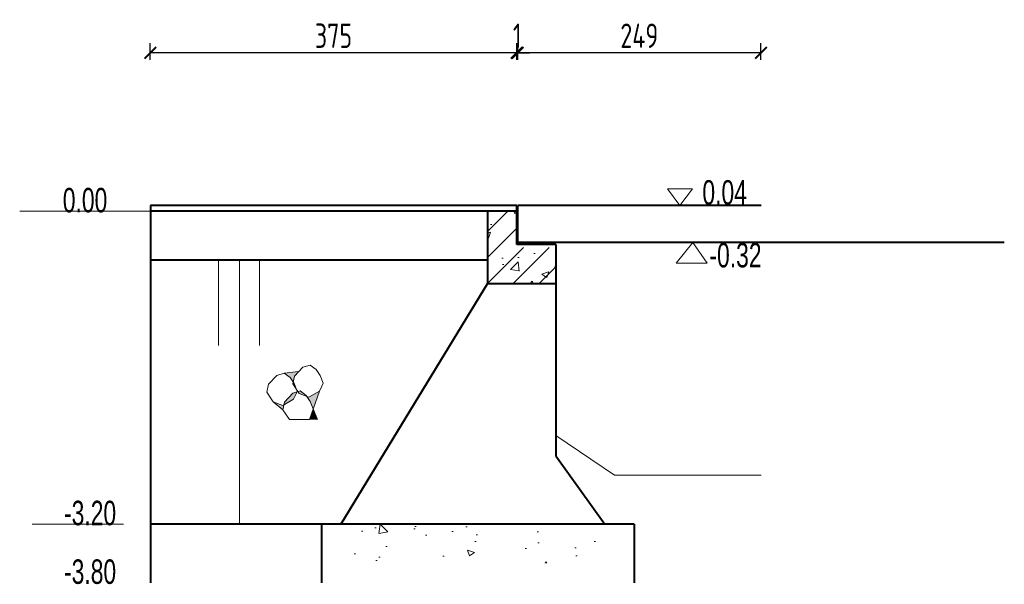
# Model space of a CAD drawing. Header units: inches. Extents: x 97745 to 142261, y 62673 to 100665.
# Tile 34 of 148: x 101258 to 102266, y 82078 to 82655. Entities that reach past the tile are written whole.
import ezdxf

# ---------------------------------------------------------------- set-up
doc = ezdxf.new("R2010")
doc.units = ezdxf.units.IN
doc.header["$MEASUREMENT"] = 0
doc.layers.get('0').update_dxf_attribs({"lineweight": 15})
doc.layers.add('BM1', color=7, linetype='Continuous', lineweight=15)
doc.layers.add('轮廓线', color=1, linetype='Continuous', lineweight=40)
doc.styles.add('HZTXT', font='tssdeng.shx', dxfattribs={"width": 0.75, "bigfont": 'hztxt.shx'})
doc.styles.get("Standard").update_dxf_attribs({"font": 'hztxt_e.shx', "width": 0.7, "bigfont": 'hztxt.shx'})
doc.dimstyles.new('6', dxfattribs={"dimtxt": 25, "dimasz": 12, "dimexe": 10, "dimexo": 130, "dimgap": 5, "dimtad": 1, "dimdec": 0, "dimzin": 0, "dimdsep": 46, "dimtxsty": 'HZTXT', "dimblk": 'ARCHTICK', "dimcen": 0, "dimclrt": 7, "dimazin": 2, "dimtfac": 1, "dimtdec": 0, "dimtix": 1, "dimtmove": 2, "dimatfit": 3, "dimfxl": 250, "dimtolj": 1, "dimtzin": 0, "dimarcsym": 0})

# ---------------------------------------------------------------- blocks, each defined once
blk = doc.blocks.new('_ArchTick')
at = {"color": 0, "linetype": 'ByBlock', "const_width": 0.15}
blk.add_lwpolyline([(-0.5, -0.5), (0.5, 0.5)], dxfattribs=at)
blk = doc.blocks.new('*D524')
at = {"color": 0, "lineweight": -2}
for p, q in [((101766.6, 82614.4), (101766.6, 82631.4)), ((101767.6, 82614.4), (101767.6, 82631.4)), ((101766.6, 82621.4), (101754.6, 82621.4)), ((101766.6, 82621.4), (101767.6, 82621.4)), ((101767.6, 82621.4), (101779.6, 82621.4))]:
    blk.add_line(p, q, dxfattribs=at)
at = {"color": 0, "lineweight": -2, "xscale": 12, "yscale": 12, "zscale": 12}
blk.add_blockref('_ArchTick', (101766.6, 82621.4), dxfattribs=at)
at = {"color": 0, "lineweight": -2, "xscale": 12, "yscale": 12, "zscale": 12, "rotation": 180}
blk.add_blockref('_ArchTick', (101767.6, 82621.4), dxfattribs=at)
at = {"color": 7, "insert": (101767.1, 82638.9), "char_height": 25, "attachment_point": 5, "style": 'HZTXT'}
blk.add_mtext('\\A1;1', dxfattribs=at)
blk = doc.blocks.new('*D525')
at = {"color": 0, "lineweight": -2}
for p, q in [((101391.6, 82614.4), (101391.6, 82631.4)), ((101766.6, 82614.4), (101766.6, 82631.4)), ((101766.6, 82621.4), (101391.6, 82621.4))]:
    blk.add_line(p, q, dxfattribs=at)
at = {"color": 0, "lineweight": -2, "xscale": 12, "yscale": 12, "zscale": 12, "rotation": 180}
blk.add_blockref('_ArchTick', (101391.6, 82621.4), dxfattribs=at)
at = {"color": 0, "lineweight": -2, "xscale": 12, "yscale": 12, "zscale": 12}
blk.add_blockref('_ArchTick', (101766.6, 82621.4), dxfattribs=at)
at = {"color": 7, "insert": (101579.1, 82638.9), "char_height": 25, "attachment_point": 5, "style": 'HZTXT'}
blk.add_mtext('\\A1;375', dxfattribs=at)
blk = doc.blocks.new('*D523')
at = {"color": 0, "lineweight": -2}
for p, q in [((101767.6, 82614.4), (101767.6, 82631.4)), ((102016.6, 82614.4), (102016.6, 82631.4)), ((102016.6, 82621.4), (101767.6, 82621.4))]:
    blk.add_line(p, q, dxfattribs=at)
at = {"color": 0, "lineweight": -2, "xscale": 12, "yscale": 12, "zscale": 12, "rotation": 180}
blk.add_blockref('_ArchTick', (101767.6, 82621.4), dxfattribs=at)
at = {"color": 0, "lineweight": -2, "xscale": 12, "yscale": 12, "zscale": 12}
blk.add_blockref('_ArchTick', (102016.6, 82621.4), dxfattribs=at)
at = {"color": 7, "insert": (101892.1, 82638.9), "char_height": 25, "attachment_point": 5, "style": 'HZTXT'}
blk.add_mtext('\\A1;249', dxfattribs=at)

msp = doc.modelspace()

# ---------------------------------------------------------------- hatches: boundary and pattern name
h = msp.add_hatch()
h.set_pattern_fill('ANSI31', color=256, scale=150, style=0)
h.set_pattern_definition([(45, (78387.242, -41010.579), (-13.2582521, 13.2582521), [])])
h.paths.add_polyline_path([(101736.648, 82385.362), (101806.648, 82385.362), (101806.648, 82422.362), (101766.648, 82422.362), (101766.648, 82459.362), (101736.648, 82459.362)])
h = msp.add_hatch()
h.set_pattern_fill('AR-CONC', color=256, scale=10, style=0)
h.set_pattern_definition([(50, (78387.24, -41010.58), (71.726018, -6.275213), [7.5, -82.5]), (355, (78387.24, -41010.58), (-13.875133, 75.219213), [6, -66]), (100.4514, (78393.22, -41011.1), (57.85094, 68.943954), [6.37402, -70.11421]), (46.1842, (78387.24, -40990.58), (106.724105, -16.5519), [11.25, -123.75]), (96.6356, (78396.14, -40991.96), (93.46627, 97.41179), [9.56103, -105.1713]), (351.1842, (78387.24, -40990.58), (93.46619, 97.41186), [9, -99]), (21, (78397.24, -40995.58), (59.690705, -40.26189), [7.5, -82.5]), (326, (78397.24, -40995.58), (24.331533, 72.515005), [6, -66]), (71.4514, (78402.216, -40998.934), (84.022263, 32.25305), [6.37402, -70.11421]), (37.5, (78387.242, -41010.579), (1.2159855, 33.2893854), [0, -65.2, 0, -67, 0, -66.25]), (7.5, (78387.242, -41010.58), (26.306954, 39.441171), [0, -38.2, 0, -63.7, 0, -25.25]), (327.5, (78364.942, -41010.579), (53.3822436, -2.255487), [0, -25, 0, -78, 0, -103.5]), (317.5, (78354.94, -41010.58), (58.318617, 10.010498), [0, -32.5, 0, -51.8, 0, -73.5])])
h.paths.add_polyline_path([(101736.648, 82385.362), (101806.648, 82385.362), (101806.648, 82422.362), (101766.648, 82422.362), (101766.648, 82459.362), (101736.648, 82459.362)])
h = msp.add_hatch(color=256)
h.paths.add_polyline_path([(101564.711, 82275.496), (101558.306, 82257.051), (101555.147, 82264.914), (101551.771, 82269.896), (101553.734, 82269.132)])
h.paths.add_polyline_path([(101528.293, 82261.432), (101528.87, 82264.147), (101537.377, 82273.28), (101541.58, 82274.534), (101540.385, 82272.026), (101538.111, 82267.125)])
h.paths.add_polyline_path([(101544.093, 82272.882), (101542.753, 82274.883), (101544.857, 82275.511), (101550.985, 82271.056), (101551.771, 82269.896)])
h.paths.add_polyline_path([(101538.767, 82283.124), (101541.066, 82277.402), (101537.416, 82282.853), (101537.782, 82284.577)])
h.paths.add_polyline_path([(101534.605, 82289.267), (101528.477, 82293.722), (101543.344, 82295.295), (101539.09, 82290.729), (101537.782, 82284.577)])
h.paths.add_polyline_path([(101527.134, 82260.761), (101528.293, 82261.432), (101527.196, 82256.271), (101517.493, 82264.511)])
msp.add_hatch(color=256).paths.add_polyline_path([(101562.666, 82246.322), (101558.347, 82257.072), (101554.614, 82246.322)])
h = msp.add_hatch()
h.set_pattern_fill('AR-CONC', color=256, scale=10, style=0)
h.set_pattern_definition([(130, (192895.19, -118038.126), (-71.726018, -6.275213), [7.5, -82.5]), (185, (192895.19, -118038.13), (13.875133, 75.219213), [6, -66]), (79.5486, (192889.214, -118038.65), (-57.850938, 68.943954), [6.37402, -70.11421]), (133.8158, (192895.19, -118018.13), (-106.724105, -16.5519), [11.25, -123.75]), (83.3644, (192886.3, -118019.51), (-93.46627, 97.411787), [9.56103, -105.1713]), (188.8158, (192895.19, -118018.13), (-93.466195, 97.41186), [9, -99]), (159, (192885.19, -118023.126), (-59.690705, -40.261889), [7.5, -82.5]), (214, (192885.19, -118023.13), (-24.331533, 72.515005), [6, -66]), (108.5486, (192880.22, -118026.48), (-84.022263, 32.25305), [6.37402, -70.11421]), (142.5, (192895.19, -118038.126), (-1.2159855, 33.2893854), [0, -65.2, 0, -67, 0, -66.25]), (172.5, (192895.19, -118038.126), (-26.306954, 39.441171), [0, -38.2, 0, -63.7, 0, -25.25]), (212.5, (192917.49, -118038.126), (-53.3822436, -2.2554872), [0, -25, 0, -78, 0, -103.5]), (222.5, (192927.49, -118038.126), (-58.318617, 10.010498), [0, -32.5, 0, -51.8, 0, -73.5])])
h.paths.add_polyline_path([(101596.35, 82099.365), (101846.648, 82099.365), (101846.648, 82139.365), (101596.35, 82139.365)])

# ---------------------------------------------------------------- linework, layer by layer
for p, q in [((101466.648, 82459.362), (101257.914, 82459.362)), ((101946.75, 82427.362), (101929.767, 82406.435)), ((101961.604, 82406.435), (101946.75, 82427.362)), ((101461.284, 82409.362), (101461.284, 82321.909)), ((101482.795, 82409.362), (101482.795, 82139.365)), ((101503.498, 82409.362), (101503.498, 82321.909)), ((101929.767, 82406.435), (101961.604, 82406.435)), ((101547.597, 82299.862), (101555.077, 82302.093)), ((101555.077, 82302.093), (101561.205, 82297.638)), ((101520.997, 82291.49), (101528.477, 82293.722)), ((101543.344, 82295.295), (101528.477, 82293.722)), ((101528.477, 82293.722), (101534.605, 82289.267)), ((101539.09, 82290.729), (101547.597, 82299.862)), ((101561.205, 82297.638), (101565.367, 82291.496)), ((101510.816, 82274.482), (101512.49, 82282.358)), ((101512.49, 82282.358), (101520.997, 82291.49)), ((101534.605, 82289.267), (101538.767, 82283.124)), ((101537.416, 82282.853), (101539.09, 82290.729)), ((101544.093, 82272.882), (101537.416, 82282.853)), ((101538.767, 82283.124), (101541.927, 82275.261)), ((101565.367, 82291.496), (101568.527, 82283.632)), ((101568.527, 82283.632), (101566.985, 82280.398)), ((101517.493, 82264.511), (101510.816, 82274.482)), ((101528.87, 82264.147), (101537.377, 82273.28)), ((101537.377, 82273.28), (101544.857, 82275.511)), ((101540.385, 82272.026), (101538.111, 82267.125)), ((101541.927, 82275.261), (101540.385, 82272.026)), ((101553.734, 82269.132), (101544.093, 82272.882)), ((101544.857, 82275.511), (101550.985, 82271.056)), ((101564.711, 82275.496), (101553.734, 82269.132)), ((101564.711, 82275.496), (101554.573, 82246.3)), ((101566.985, 82280.398), (101564.711, 82275.496)), ((101527.196, 82256.271), (101517.493, 82264.511)), ((101527.134, 82260.761), (101517.493, 82264.511)), ((101538.111, 82267.125), (101527.134, 82260.761)), ((101527.196, 82256.271), (101528.87, 82264.147)), ((101550.985, 82271.056), (101555.147, 82264.914)), ((101555.147, 82264.914), (101562.626, 82246.3)), ((101533.914, 82246.322), (101527.236, 82256.293)), ((101533.914, 82246.322), (101554.614, 82246.322)), ((101806.648, 82229.862), (101866.648, 82189.362)), ((102016.648, 82189.362), (101866.648, 82189.362)), ((101364.083, 82139.365), (101270.816, 82139.365))]:
    msp.add_line(p, q)
at = {"layer": 'BM1'}
msp.add_lwpolyline([(101806.648, 82385.362), (101736.648, 82385.362), (101586.648, 82139.365), (101856.648, 82139.365), (101806.648, 82209.365)], close=True, dxfattribs=at)
at = {"layer": '轮廓线', "color": 0, "lineweight": 20}
for p, q in [((101920.88, 82482.232), (101946.555, 82482.232)), ((101933.426, 82465.292), (101920.88, 82482.232)), ((101946.555, 82482.232), (101933.426, 82465.292))]:
    msp.add_line(p, q, dxfattribs=at)
at = {"layer": '轮廓线'}
for p, q in [((101766.648, 82465.292), (101391.648, 82465.292)), ((101391.648, 82465.292), (101391.648, 82079.365)), ((101766.648, 82425.362), (101766.648, 82465.292)), ((101767.648, 82427.362), (101767.648, 82465.362)), ((102016.648, 82465.292), (101767.648, 82465.292)), ((101736.648, 82459.362), (101391.648, 82459.362)), ((101766.648, 82459.362), (101736.648, 82459.362)), ((101736.648, 82459.362), (101736.648, 82385.362)), ((101806.648, 82425.362), (101766.648, 82425.362)), ((102265.648, 82427.362), (101767.648, 82427.362)), ((101806.648, 82425.362), (101806.648, 82209.365)), ((101736.648, 82409.362), (101391.648, 82409.362)), ((101736.648, 82385.362), (101586.648, 82139.365)), ((101736.648, 82385.362), (101806.648, 82385.362)), ((101806.648, 82209.365), (101856.648, 82139.365)), ((101886.648, 82139.365), (101391.648, 82139.365)), ((101566.648, 82139.365), (101566.648, 82079.365)), ((101886.648, 82139.365), (101886.648, 82079.365))]:
    msp.add_line(p, q, dxfattribs=at)

# ---------------------------------------------------------------- texts
at = {"width": 0.7}
for s, p in [('0.00', (101302.024, 82458.238)), ('0.04', (101956.646, 82466.168)), ('-0.32', (101963.845, 82401.956)), ('-3.20', (101303.283, 82138.241)), ('-3.80', (101303.283, 82078.241))]:
    msp.add_text(s, height=25, dxfattribs=at).set_placement(p)

# ---------------------------------------------------------------- dimensions: what is measured, and where the dimension line sits
for base, p1, p2, picture, middle in [((101391.648, 82621.386), (101766.648, 82484.362), (101391.648, 82484.362), '*D525', (101579.148, 82638.886)), ((101767.648, 82621.386), (102016.648, 82484.362), (101767.648, 82484.362), '*D523', (101892.148, 82638.886))]:
    dim = msp.add_linear_dim(base=base, p1=p1, p2=p2, dimstyle='6')
    dim.commit()
    dim.dimension.update_dxf_attribs({"geometry": picture, "text_midpoint": middle})
dim = msp.add_linear_dim(base=(101767.648, 82621.386), p1=(101766.648, 82484.362), p2=(101767.648, 82484.362), angle=180, dimstyle='6')
dim.commit()
dim.dimension.update_dxf_attribs({"geometry": '*D524', "text_midpoint": (101767.148, 82638.886)})

doc.saveas('drawing.dxf')
